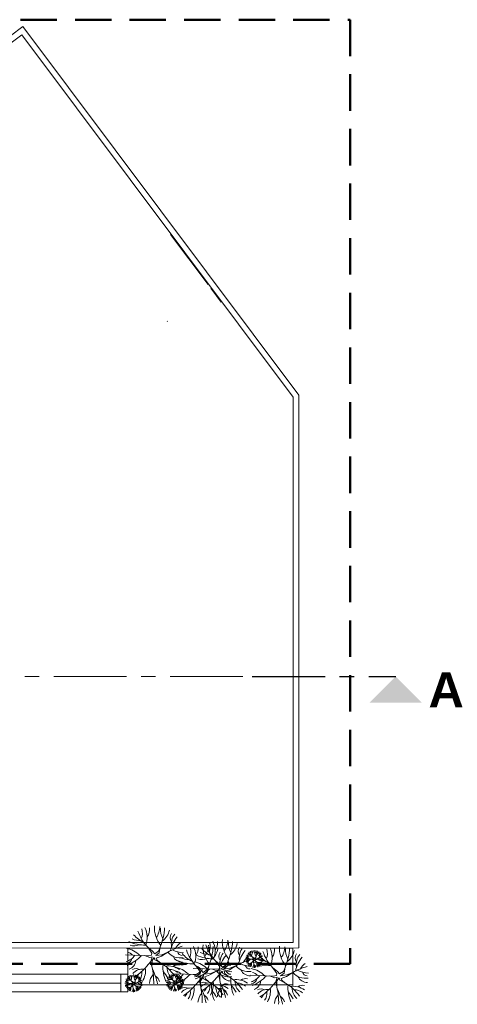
# Model space of a CAD drawing. Extents: x -25320 to 294860, y -9059 to 10983.
# Tile 57 of 58: x 30936 to 32440, y -8816 to -5436. Entities that reach past the tile are written whole.
import ezdxf

# ---------------------------------------------------------------- set-up
doc = ezdxf.new("R2010")
doc.units = 0
doc.header["$MEASUREMENT"] = 0
doc.linetypes.add('AXESx2', pattern=[4, 2.5, -0.5, 0.5, -0.5])
doc.linetypes.add('CACHE2', pattern=[0.1875, 0.125, -0.0625])
doc.layers.add('COUPE', color=7, linetype='Continuous', lineweight=0)
doc.styles.add('STYLE_GENERE_6', font='arialbd.ttf')

msp = doc.modelspace()

# ---------------------------------------------------------------- linework, layer by layer
at = {"layer": 'COUPE', "linetype": 'CACHE2', "lineweight": 50, "ltscale": 1000}
for p, q in [((29813.7, -5435.9), (32072, -5435.9)), ((32072, -5435.9), (32072, -8677.1)), ((32072, -8677.1), (29813.7, -8677.1))]:
    msp.add_line(p, q, dxfattribs=at)
at = {"layer": 'COUPE', "color": 253, "linetype": 'Continuous'}
for p, q in [((30946.7, -5459.5), (29834.1, -6293)), ((30946.7, -5459.5), (31895.5, -6725.1)), ((30943, -5488), (29862.1, -6297)), ((30943, -5488), (31875.6, -6731.8)), ((31454.6, -6173.6), (31583.4, -6345.4)), ((31443.9, -6471.7), (31442.9, -6470.3)), ((31895.5, -6725.1), (31895.5, -8622.5)), ((31875.6, -6731.8), (31875.6, -8603.2)), ((31875.5, -8603.2), (30495.2, -8603.2)), ((30475.2, -8623.2), (31895.5, -8622.5)), ((30495.2, -8712.8), (31307.4, -8712.8)), ((31283.4, -8772.8), (31283.4, -8712.3)), ((31307.4, -8712.8), (31307.4, -8749.3)), ((30495.3, -8742.8), (31283.4, -8742.8)), ((30495.3, -8772.8), (31307.4, -8772.8))]:
    msp.add_line(p, q, dxfattribs=at)
at = {"layer": 'COUPE', "color": 253, "linetype": 'Continuous', "lineweight": 20}
for p, q in [((31499.9, -6234.1), (31583.4, -6345.4)), ((31592.7, -6357.9), (31628.3, -6405.3)), ((31299.3, -8646.3), (31378.2, -8648.9)), ((31307.4, -8623.2), (31307.4, -8772.8)), ((31875.1, -8623.2), (31307.4, -8623.2)), ((31365.3, -8648.5), (31383.5, -8655)), ((31393, -8633.3), (31375.9, -8620.1)), ((31390.4, -8640.2), (31375.9, -8620.1)), ((31378.2, -8648.9), (31389.5, -8647.2)), ((31383.5, -8655), (31391.5, -8652.5)), ((31386.9, -8668.9), (31391.5, -8652.5)), ((31389.5, -8647.2), (31390.4, -8640.2)), ((31393, -8633.3), (31400, -8642)), ((31400, -8642), (31412.8, -8632.9)), ((31415, -8639.6), (31403.4, -8648.1)), ((31403.4, -8648.1), (31424.8, -8645.4)), ((31423.1, -8650.2), (31405, -8656.9)), ((31412.8, -8632.9), (31418.6, -8619.8)), ((31415, -8639.6), (31418.8, -8618.7)), ((31445.4, -8637.3), (31423.1, -8650.2)), ((31424.8, -8645.4), (31445.4, -8637.3)), ((31740.3, -8656.5), (31735.2, -8652.5)), ((31739.5, -8658.6), (31735.2, -8652.5)), ((31746.3, -8656.4), (31748, -8652.4)), ((31746.9, -8658.4), (31748.1, -8652.1)), ((31875.1, -8749.3), (31875.1, -8623.2)), ((31372.3, -8685.6), (31386.9, -8668.9)), ((31386.9, -8668.9), (31390.3, -8686.2)), ((31390.8, -8665.8), (31390.3, -8686.2)), ((31398, -8655.6), (31390.8, -8665.8)), ((31400.7, -8663.6), (31398, -8655.6)), ((31400.7, -8663.6), (31419.5, -8673.4)), ((31405, -8656.9), (31407.7, -8663.5)), ((31418.5, -8672.9), (31407.7, -8663.5)), ((31559.9, -8698.2), (31542.7, -8685)), ((31557.3, -8705.1), (31542.7, -8685)), ((31579.7, -8697.8), (31585.5, -8684.7)), ((31581.9, -8704.4), (31585.7, -8683.6)), ((31626.4, -8680.1), (31609.2, -8666.9)), ((31623.8, -8687.1), (31609.2, -8666.9)), ((31626.4, -8680.1), (31633.3, -8688.8)), ((31633.3, -8688.8), (31646.2, -8679.7)), ((31646.2, -8679.7), (31652, -8666.6)), ((31648.4, -8686.4), (31652.2, -8665.5)), ((31678.8, -8684.2), (31656.5, -8697)), ((31658.2, -8692.2), (31678.8, -8684.2)), ((31712.2, -8660.4), (31735.9, -8661.2)), ((31732, -8661), (31737.5, -8663)), ((31734.1, -8672.2), (31738.5, -8667.2)), ((31735.9, -8661.2), (31739.3, -8660.6)), ((31737.5, -8663), (31739.9, -8662.2)), ((31738.5, -8667.2), (31739.9, -8662.2)), ((31738.5, -8667.2), (31739.5, -8672.4)), ((31739.3, -8660.6), (31739.5, -8658.6)), ((31739.7, -8666.2), (31739.5, -8672.4)), ((31741.8, -8663.2), (31739.7, -8666.2)), ((31740.3, -8656.5), (31742.4, -8659.1)), ((31742.6, -8665.6), (31741.8, -8663.2)), ((31742.4, -8659.1), (31746.3, -8656.4)), ((31742.6, -8665.6), (31748.3, -8668.5)), ((31746.9, -8658.4), (31743.4, -8660.9)), ((31743.4, -8660.9), (31749.8, -8660.1)), ((31749.4, -8661.5), (31743.9, -8663.6)), ((31743.9, -8663.6), (31744.7, -8665.5)), ((31748, -8668.4), (31744.7, -8665.5)), ((31756, -8657.7), (31749.4, -8661.5)), ((31749.8, -8660.1), (31756, -8657.7)), ((30495.2, -8712.8), (31283.4, -8712.8)), ((31283.4, -8712.8), (31283.4, -8772.8)), ((31466.2, -8711.2), (31545.1, -8713.8)), ((31532.1, -8713.4), (31550.3, -8719.9)), ((31532.7, -8693.1), (31611.6, -8695.7)), ((31545.1, -8713.8), (31556.4, -8712.1)), ((31550.3, -8719.9), (31558.4, -8717.3)), ((31553.8, -8733.8), (31558.4, -8717.3)), ((31556.4, -8712.1), (31557.3, -8705.1)), ((31559.9, -8698.2), (31566.8, -8706.8)), ((31566.8, -8706.8), (31579.7, -8697.8)), ((31581.9, -8704.4), (31570.3, -8712.9)), ((31570.3, -8712.9), (31591.6, -8710.2)), ((31590, -8715), (31571.9, -8721.8)), ((31612.3, -8702.2), (31590, -8715)), ((31591.6, -8710.2), (31612.3, -8702.2)), ((31598.6, -8695.3), (31616.8, -8701.8)), ((31605.7, -8732.4), (31620.3, -8715.7)), ((31611.6, -8695.7), (31622.9, -8694)), ((31616.8, -8701.8), (31624.9, -8699.3)), ((31620.3, -8715.7), (31624.9, -8699.3)), ((31620.3, -8715.7), (31623.7, -8733.1)), ((31622.9, -8694), (31623.8, -8687.1)), ((31624.2, -8712.6), (31623.7, -8733.1)), ((31631.4, -8702.4), (31624.2, -8712.6)), ((31634.1, -8710.4), (31631.4, -8702.4)), ((31634.1, -8710.4), (31652.9, -8720.2)), ((31648.4, -8686.4), (31636.8, -8694.9)), ((31636.8, -8694.9), (31658.2, -8692.2)), ((31656.5, -8697), (31638.4, -8703.7)), ((31638.4, -8703.7), (31641.1, -8710.3)), ((31651.9, -8719.7), (31641.1, -8710.3)), ((31728.7, -8716.1), (31807.6, -8718.7)), ((31794.6, -8718.3), (31812.8, -8724.8)), ((31822.4, -8703.1), (31805.2, -8689.9)), ((31819.8, -8710), (31805.2, -8689.9)), ((31807.6, -8718.7), (31818.9, -8717)), ((31818.9, -8717), (31819.8, -8710)), ((31822.4, -8703.1), (31829.4, -8711.7)), ((31829.4, -8711.7), (31842.2, -8702.7)), ((31844.4, -8709.3), (31832.8, -8717.8)), ((31832.8, -8717.8), (31854.2, -8715.1)), ((31852.5, -8719.9), (31834.4, -8726.7)), ((31842.2, -8702.7), (31848, -8689.6)), ((31844.4, -8709.3), (31848.2, -8688.5)), ((31874.8, -8707.1), (31852.5, -8719.9)), ((31854.2, -8715.1), (31874.8, -8707.1)), ((31297.6, -8743.7), (31321.3, -8744.5)), ((31307.4, -8749.3), (31875.1, -8749.3)), ((31317.4, -8744.4), (31322.8, -8746.3)), ((31319.5, -8755.5), (31323.9, -8750.5)), ((31325.7, -8739.8), (31320.5, -8735.8)), ((31324.9, -8741.9), (31320.5, -8735.8)), ((31321.3, -8744.5), (31324.6, -8744)), ((31322.8, -8746.3), (31325.2, -8745.5)), ((31323.9, -8750.5), (31325.2, -8745.5)), ((31323.9, -8750.5), (31324.9, -8755.7)), ((31324.6, -8744), (31324.9, -8741.9)), ((31325, -8749.5), (31324.9, -8755.7)), ((31327.2, -8746.5), (31325, -8749.5)), ((31325.7, -8739.8), (31327.8, -8742.4)), ((31328, -8748.9), (31327.2, -8746.5)), ((31327.8, -8742.4), (31331.6, -8739.7)), ((31328, -8748.9), (31333.6, -8751.8)), ((31332.3, -8741.7), (31328.8, -8744.2)), ((31328.8, -8744.2), (31335.2, -8743.4)), ((31334.7, -8744.9), (31329.3, -8746.9)), ((31329.3, -8746.9), (31330.1, -8748.8)), ((31333.3, -8751.7), (31330.1, -8748.8)), ((31331.6, -8739.7), (31333.4, -8735.7)), ((31332.3, -8741.7), (31333.4, -8735.4)), ((31341.4, -8741), (31334.7, -8744.9)), ((31335.2, -8743.4), (31341.4, -8741)), ((31439.9, -8741.2), (31463.6, -8742)), ((31459.7, -8741.9), (31465.1, -8743.9)), ((31461.8, -8753), (31466.2, -8748)), ((31468, -8737.3), (31462.8, -8733.4)), ((31467.2, -8739.4), (31462.8, -8733.4)), ((31463.6, -8742), (31466.9, -8741.5)), ((31465.1, -8743.9), (31467.5, -8743.1)), ((31466.2, -8748), (31467.5, -8743.1)), ((31466.2, -8748), (31467.2, -8753.2)), ((31466.9, -8741.5), (31467.2, -8739.4)), ((31467.3, -8747.1), (31467.2, -8753.2)), ((31469.5, -8744), (31467.3, -8747.1)), ((31468, -8737.3), (31470.1, -8739.9)), ((31470.3, -8746.4), (31469.5, -8744)), ((31470.1, -8739.9), (31473.9, -8737.2)), ((31470.3, -8746.4), (31475.9, -8749.4)), ((31474.6, -8739.2), (31471.1, -8741.8)), ((31471.1, -8741.8), (31477.5, -8741)), ((31477, -8742.4), (31471.6, -8744.4)), ((31471.6, -8744.4), (31472.4, -8746.4)), ((31475.6, -8749.2), (31472.4, -8746.4)), ((31473.9, -8737.2), (31475.7, -8733.3)), ((31474.6, -8739.2), (31475.7, -8733)), ((31483.7, -8738.6), (31477, -8742.4)), ((31477.5, -8741), (31483.7, -8738.6)), ((31539.2, -8750.5), (31553.8, -8733.8)), ((31553.8, -8733.8), (31557.2, -8751.1)), ((31557.7, -8730.7), (31557.2, -8751.1)), ((31564.9, -8720.4), (31557.7, -8730.7)), ((31567.6, -8728.4), (31564.9, -8720.4)), ((31567.6, -8728.4), (31586.3, -8738.3)), ((31571.9, -8721.8), (31574.6, -8728.3)), ((31585.4, -8737.8), (31574.6, -8728.3)), ((31801.7, -8755.4), (31816.3, -8738.7)), ((31812.8, -8724.8), (31820.9, -8722.2)), ((31816.3, -8738.7), (31820.9, -8722.2)), ((31816.3, -8738.7), (31819.7, -8756)), ((31820.2, -8735.6), (31819.7, -8756)), ((31827.4, -8725.3), (31820.2, -8735.6)), ((31830.1, -8733.3), (31827.4, -8725.3)), ((31830.1, -8733.3), (31848.9, -8743.2)), ((31834.4, -8726.7), (31837.1, -8733.2)), ((31847.9, -8742.7), (31837.1, -8733.2)), ((31283.4, -8772.8), (30495.2, -8772.8))]:
    msp.add_line(p, q, dxfattribs=at)
at = {"layer": 'COUPE', "linetype": 'AXESx2', "ltscale": 100}
msp.add_line((28653.2, -7690.2), (31735.4, -7690.2), dxfattribs=at)
at = {"layer": 'COUPE', "linetype": 'AXESx2', "lineweight": 30, "ltscale": 100}
msp.add_line((31735.4, -7690.2), (32228.1, -7690.2), dxfattribs=at)
at = {"layer": 'COUPE', "color": 253, "linetype": 'Continuous', "lineweight": 20}
for centre, radius, start, end in [((31495.4, -8552.3), 96.5, 176.6114, 219.4557), ((31341.2, -8545), 76.6, 326.7916, 357.4658), ((31410, -8506.9), 108.1, 220.2933, 244.1841), ((31494.1, -8510.4), 161.3, 199.569, 222.8565), ((31307.9, -8571.6), 49.8, 337.868, 17.4539), ((31300.3, -8585.9), 73.8, 338.9231, 27.1434), ((31339.4, -8558), 43.4, 323.1198, 6.3155), ((31242.1, -8542.9), 192.2, 336.7777, 357.021), ((31479.3, -8561), 59.2, 173.3952, 210.402), ((31388.1, -8547.7), 63.7, 306.5637, 348.1078), ((31479.9, -8587), 26.3, 146.0707, 212.3963), ((31561.9, -8655.5), 110.5, 139.9749, 167.9252), ((31511.9, -8608.8), 54.8, 141.8825, 189.8004), ((31365.1, -8486.9), 125.6, 244.3449, 271.8835), ((31328.4, -8572), 43.2, 252.334, 295.0906), ((31355, -8510.4), 87.3, 248.2667, 267.9274), ((31535.1, -8780), 168.5, 104.0359, 122.1743), ((31556.1, -8681.5), 102.5, 132.048, 145.8622), ((31467.2, -8650.8), 73.8, 338.9231, 27.1434), ((31506.2, -8622.9), 43.4, 323.1198, 6.3155), ((31662.3, -8617.1), 96.5, 176.6114, 219.4557), ((31508.1, -8609.8), 76.6, 326.7916, 357.4658), ((31727.4, -8557.2), 161.3, 199.569, 222.8565), ((31409, -8607.8), 192.2, 336.7777, 357.021), ((31541.2, -8618.4), 49.8, 337.868, 17.4539), ((31533.7, -8632.7), 73.8, 338.9231, 27.1434), ((31572.7, -8604.8), 43.4, 323.1198, 6.3155), ((31728.8, -8599.1), 96.5, 176.6114, 219.4557), ((31574.6, -8591.8), 76.6, 326.7916, 357.4658), ((31475.5, -8589.7), 192.2, 336.7777, 357.021), ((31712.7, -8607.8), 59.2, 173.3952, 210.402), ((31621.4, -8594.5), 63.7, 306.5637, 348.1078), ((31924.8, -8622), 96.5, 176.6114, 219.4557), ((31770.6, -8614.7), 76.6, 326.7916, 357.4658), ((31289.2, -8705), 82.4, 43.7846, 81.0925), ((31287.4, -8618.5), 52.7, 286.1144, 326.705), ((31248.3, -8546.7), 147.1, 293.0614, 316.3751), ((31303.3, -8662.7), 25.5, 37.6862, 83.3208), ((31489.1, -8598), 58.8, 221.9906, 279.0624), ((31500.3, -8560.1), 79, 240.1968, 268.7653), ((31494.4, -8636.6), 34.4, 204.1006, 272.1743), ((31494.5, -8630.3), 17.5, 198.599, 270.6709), ((31576.9, -8571.8), 108.1, 220.2933, 244.1841), ((31660.9, -8575.3), 161.3, 199.569, 222.8565), ((31474.7, -8636.5), 49.8, 337.868, 17.4539), ((31598.4, -8533.8), 125.6, 244.3449, 271.8835), ((31588.4, -8557.2), 87.3, 248.2667, 267.9274), ((31643.4, -8553.7), 108.1, 220.2933, 244.1841), ((31646.2, -8625.9), 59.2, 173.3952, 210.402), ((31554.9, -8612.5), 63.7, 306.5637, 348.1078), ((31646.8, -8651.8), 26.3, 146.0707, 212.3963), ((31728.8, -8720.3), 110.5, 139.9749, 167.9252), ((31678.8, -8673.7), 54.8, 141.8825, 189.8004), ((31713.3, -8633.8), 26.3, 146.0707, 212.3963), ((31795.3, -8702.3), 110.5, 139.9749, 167.9252), ((31745.3, -8655.6), 54.8, 141.8825, 189.8004), ((31789.5, -8728.3), 102.5, 132.048, 145.8622), ((31731.9, -8612.6), 37.7, 244.3449, 271.8835), ((31720.9, -8638.1), 13, 252.334, 295.0906), ((31728.9, -8619.6), 26.2, 248.2667, 267.9274), ((31745.4, -8618.6), 32.4, 220.2933, 244.1841), ((31770.6, -8619.6), 48.4, 199.569, 222.8565), ((31714.8, -8638), 14.9, 337.868, 17.4539), ((31712.5, -8642.3), 22.1, 338.9231, 27.1434), ((31724.2, -8633.9), 13, 323.1198, 6.3155), ((31771, -8632.2), 28.9, 176.6114, 219.4557), ((31724.8, -8630), 23, 326.7916, 357.4658), ((31695.1, -8629.4), 57.7, 336.7777, 357.021), ((31766.2, -8634.8), 17.8, 173.3952, 210.402), ((31738.8, -8630.8), 19.1, 306.5637, 348.1078), ((31783, -8700.5), 50.5, 104.0359, 122.1743), ((31839.4, -8576.7), 108.1, 220.2933, 244.1841), ((31766.4, -8642.6), 7.9, 146.0707, 212.3963), ((31791, -8663.1), 33.2, 139.9749, 167.9252), ((31776, -8649.1), 16.5, 141.8825, 189.8004), ((31789.3, -8670.9), 30.7, 132.048, 145.8622), ((31923.5, -8580.2), 161.3, 199.569, 222.8565), ((31737.3, -8641.4), 49.8, 337.868, 17.4539), ((31729.7, -8655.7), 73.8, 338.9231, 27.1434), ((31768.7, -8627.8), 43.4, 323.1198, 6.3155), ((31671.5, -8612.7), 192.2, 336.7777, 357.021), ((31908.7, -8630.8), 59.2, 173.3952, 210.402), ((31817.5, -8617.4), 63.7, 306.5637, 348.1078), ((31909.3, -8656.7), 26.3, 146.0707, 212.3963), ((31941.3, -8678.6), 54.8, 141.8825, 189.8004), ((31303.7, -8656.5), 17.7, 268.6971, 352.4293), ((31299.7, -8662.5), 35.3, 290.8445, 354.8699), ((31247.6, -8582.7), 161.7, 301.603, 320.4762), ((31160.2, -8740.6), 236.4, 358.6734, 13.2839), ((31349.7, -8796.9), 141.8, 33.5211, 60.5113), ((31550.8, -8689.2), 122.5, 175.2634, 203.4513), ((31445.3, -8755.7), 71.7, 55.9619, 97.2625), ((31478.3, -8705.2), 24.6, 73.3924, 129.1288), ((31531.9, -8551.8), 125.6, 244.3449, 271.8835), ((31495.2, -8636.9), 43.2, 252.334, 295.0906), ((31521.9, -8575.3), 87.3, 248.2667, 267.9274), ((31522.6, -8751.8), 82.4, 43.7846, 81.0925), ((31536.7, -8709.5), 25.5, 37.6862, 83.3208), ((31561.7, -8618.8), 43.2, 252.334, 295.0906), ((31702, -8844.8), 168.5, 104.0359, 122.1743), ((31723, -8746.4), 102.5, 132.048, 145.8622), ((31768.5, -8826.8), 168.5, 104.0359, 122.1743), ((31722.5, -8644.8), 58.8, 221.9906, 279.0624), ((31733.7, -8606.9), 79, 240.1968, 268.7653), ((31727.8, -8677.1), 17.5, 198.599, 270.6709), ((31709.2, -8678), 24.7, 43.7846, 81.0925), ((31708.6, -8652), 15.8, 286.1144, 326.705), ((31713.5, -8663.4), 5.3, 268.6971, 352.4293), ((31696.9, -8630.5), 44.1, 293.0614, 316.3751), ((31713.4, -8665.3), 7.65, 37.6862, 83.3208), ((31712.3, -8665.2), 10.6, 290.8445, 354.8699), ((31723.2, -8681.9), 7.54, 62.3217, 118.1159), ((31729.7, -8687.8), 12.8, 81.7285, 139.9992), ((31696.7, -8641.3), 48.5, 301.603, 320.4762), ((31708.4, -8670.6), 19.8, 318.8432, 331.8454), ((31719.8, -8679.5), 9.47, 316.6523, 12.8043), ((31712.8, -8676.9), 20.1, 327.6382, 8.8421), ((31753, -8691.1), 16.1, 138.4395, 174.7346), ((31670.5, -8688.7), 70.9, 358.6734, 13.2839), ((31794.4, -8556.7), 125.6, 244.3449, 271.8835), ((31699.9, -8697.6), 46, 9.2654, 28.7876), ((31739.4, -8689.4), 8.12, 12.2646, 61.6468), ((31757.8, -8641.8), 43.2, 252.334, 295.0906), ((31727.3, -8705.5), 42.5, 33.5211, 60.5113), ((31787.7, -8673.3), 36.7, 175.2634, 203.4513), ((31713.7, -8709.6), 49.4, 30.4625, 40.5768), ((31784.4, -8580.2), 87.3, 248.2667, 267.9274), ((31756, -8693.2), 21.5, 55.9619, 97.2625), ((31769.8, -8673.5), 14.5, 179.7912, 227.9098), ((31769.1, -8645.9), 17.6, 221.9906, 279.0624), ((31758.4, -8685.7), 10.4, 43.6228, 96.1116), ((31772.5, -8634.5), 23.7, 240.1968, 268.7653), ((31765.9, -8678), 7.39, 73.3924, 129.1288), ((31770.7, -8657.5), 10.3, 204.1006, 272.1743), ((31770.8, -8655.6), 5.26, 198.599, 270.6709), ((31964.5, -8849.7), 168.5, 104.0359, 122.1743), ((31991.3, -8725.2), 110.5, 139.9749, 167.9252), ((31985.5, -8751.3), 102.5, 132.048, 145.8622), ((31356, -8702.9), 48.4, 199.569, 222.8565), ((31300.1, -8721.3), 14.9, 337.868, 17.4539), ((31297.9, -8725.6), 22.1, 338.9231, 27.1434), ((31309.6, -8717.2), 13, 323.1198, 6.3155), ((31336.1, -8718.2), 25.1, 62.3217, 118.1159), ((31357.5, -8737.6), 42.8, 81.7285, 139.9992), ((31356.4, -8715.5), 28.9, 176.6114, 219.4557), ((31310.1, -8713.3), 23, 326.7916, 357.4658), ((31280.4, -8712.7), 57.7, 336.7777, 357.021), ((31351.6, -8718.1), 17.8, 173.3952, 210.402), ((31324.2, -8714.1), 19.1, 306.5637, 348.1078), ((31286.7, -8680.5), 66.1, 318.8432, 331.8454), ((31324.7, -8710.1), 31.6, 316.6523, 12.8043), ((31301.4, -8701.4), 66.9, 327.6382, 8.8421), ((31435.1, -8748.8), 53.6, 138.4395, 174.7346), ((31258.1, -8770.2), 153.3, 9.2654, 28.7876), ((31389.8, -8743.1), 27.1, 12.2646, 61.6468), ((31304.2, -8810.4), 164.5, 30.4625, 40.5768), ((31491.4, -8690.2), 48.5, 179.7912, 227.9098), ((31453.3, -8730.7), 34.6, 43.6228, 96.1116), ((31498.3, -8700.5), 48.4, 199.569, 222.8565), ((31442.4, -8718.8), 14.9, 337.868, 17.4539), ((31440.2, -8723.1), 22.1, 338.9231, 27.1434), ((31451.9, -8714.8), 13, 323.1198, 6.3155), ((31456.1, -8769.8), 82.4, 43.7846, 81.0925), ((31454.2, -8683.3), 52.7, 286.1144, 326.705), ((31498.7, -8713), 28.9, 176.6114, 219.4557), ((31452.5, -8710.8), 23, 326.7916, 357.4658), ((31415.2, -8611.5), 147.1, 293.0614, 316.3751), ((31470.2, -8727.6), 25.5, 37.6862, 83.3208), ((31422.7, -8710.2), 57.7, 336.7777, 357.021), ((31493.9, -8715.7), 17.8, 173.3952, 210.402), ((31466.5, -8711.7), 19.1, 306.5637, 348.1078), ((31494, -8723.4), 7.9, 146.0707, 212.3963), ((31503.7, -8730), 16.5, 141.8825, 189.8004), ((31520.7, -8665.3), 52.7, 286.1144, 326.705), ((31537.1, -8703.3), 17.7, 268.6971, 352.4293), ((31481.7, -8593.5), 147.1, 293.0614, 316.3751), ((31533.1, -8709.3), 35.3, 290.8445, 354.8699), ((31656, -8662.9), 58.8, 221.9906, 279.0624), ((31667.1, -8625), 79, 240.1968, 268.7653), ((31661.3, -8701.5), 34.4, 204.1006, 272.1743), ((31661.3, -8695.1), 17.5, 198.599, 270.6709), ((31727.8, -8683.4), 34.4, 204.1006, 272.1743), ((31718.6, -8774.7), 82.4, 43.7846, 81.0925), ((31716.7, -8688.2), 52.7, 286.1144, 326.705), ((31677.7, -8616.4), 147.1, 293.0614, 316.3751), ((31732.7, -8732.5), 25.5, 37.6862, 83.3208), ((31918.5, -8667.8), 58.8, 221.9906, 279.0624), ((31929.7, -8629.9), 79, 240.1968, 268.7653), ((31923.9, -8700), 17.5, 198.599, 270.6709), ((31294.5, -8761.3), 24.7, 43.7846, 81.0925), ((31294, -8735.3), 15.8, 286.1144, 326.705), ((31298.9, -8746.7), 5.3, 268.6971, 352.4293), ((31282.3, -8713.8), 44.1, 293.0614, 316.3751), ((31298.8, -8748.6), 7.65, 37.6862, 83.3208), ((31317.3, -8695.9), 37.7, 244.3449, 271.8835), ((31297.7, -8748.5), 10.6, 290.8445, 354.8699), ((31306.3, -8721.4), 13, 252.334, 295.0906), ((31314.3, -8702.9), 26.2, 248.2667, 267.9274), ((31330.8, -8701.9), 32.4, 220.2933, 244.1841), ((31312.7, -8788.9), 42.5, 33.5211, 60.5113), ((31373, -8756.6), 36.7, 175.2634, 203.4513), ((31368.3, -8783.8), 50.5, 104.0359, 122.1743), ((31354.5, -8729.2), 17.6, 221.9906, 279.0624), ((31351.7, -8725.9), 7.9, 146.0707, 212.3963), ((31376.4, -8746.4), 33.2, 139.9749, 167.9252), ((31361.4, -8732.5), 16.5, 141.8825, 189.8004), ((31357.9, -8717.8), 23.7, 240.1968, 268.7653), ((31356.1, -8740.8), 10.3, 204.1006, 272.1743), ((31374.6, -8754.3), 30.7, 132.048, 145.8622), ((31356.1, -8738.9), 5.26, 198.599, 270.6709), ((31436.8, -8758.8), 24.7, 43.7846, 81.0925), ((31436.3, -8732.9), 15.8, 286.1144, 326.705), ((31441.2, -8744.3), 5.3, 268.6971, 352.4293), ((31424.6, -8711.3), 44.1, 293.0614, 316.3751), ((31441.1, -8746.2), 7.65, 37.6862, 83.3208), ((31459.6, -8693.4), 37.7, 244.3449, 271.8835), ((31440, -8746.1), 10.6, 290.8445, 354.8699), ((31448.6, -8719), 13, 252.334, 295.0906), ((31456.6, -8700.5), 26.2, 248.2667, 267.9274), ((31473.1, -8699.4), 32.4, 220.2933, 244.1841), ((31424.3, -8722.2), 48.5, 301.603, 320.4762), ((31398.1, -8769.5), 70.9, 358.6734, 13.2839), ((31470.6, -8721.3), 17.7, 268.6971, 352.4293), ((31455, -8786.4), 42.5, 33.5211, 60.5113), ((31515.3, -8754.1), 36.7, 175.2634, 203.4513), ((31466.6, -8727.3), 35.3, 290.8445, 354.8699), ((31483.7, -8774.1), 21.5, 55.9619, 97.2625), ((31510.6, -8781.3), 50.5, 104.0359, 122.1743), ((31496.8, -8726.8), 17.6, 221.9906, 279.0624), ((31518.7, -8744), 33.2, 139.9749, 167.9252), ((31500.2, -8715.4), 23.7, 240.1968, 268.7653), ((31493.6, -8758.9), 7.39, 73.3924, 129.1288), ((31498.4, -8738.3), 10.3, 204.1006, 272.1743), ((31516.9, -8751.8), 30.7, 132.048, 145.8622), ((31498.4, -8736.4), 5.26, 198.599, 270.6709), ((31414.4, -8647.6), 161.7, 301.603, 320.4762), ((31327.1, -8805.4), 236.4, 358.6734, 13.2839), ((31569.4, -8765), 25.1, 62.3217, 118.1159), ((31590.9, -8784.4), 42.8, 81.7285, 139.9992), ((31480.9, -8629.5), 161.7, 301.603, 320.4762), ((31558.1, -8756.9), 31.6, 316.6523, 12.8043), ((31516.5, -8861.7), 141.8, 33.5211, 60.5113), ((31534.8, -8748.2), 66.9, 327.6382, 8.8421), ((31717.7, -8754.1), 122.5, 175.2634, 203.4513), ((31612.2, -8820.6), 71.7, 55.9619, 97.2625), ((31393.6, -8787.4), 236.4, 358.6734, 13.2839), ((31491.5, -8817), 153.3, 9.2654, 28.7876), ((31645.2, -8770.1), 24.6, 73.3924, 129.1288), ((31583, -8843.7), 141.8, 33.5211, 60.5113), ((31784.2, -8736.1), 122.5, 175.2634, 203.4513), ((31537.6, -8857.2), 164.5, 30.4625, 40.5768), ((31678.7, -8802.5), 71.7, 55.9619, 97.2625), ((31724.8, -8737), 48.5, 179.7912, 227.9098), ((31686.7, -8777.5), 34.6, 43.6228, 96.1116), ((31711.7, -8752), 24.6, 73.3924, 129.1288), ((31733.1, -8726.2), 17.7, 268.6971, 352.4293), ((31729.1, -8732.2), 35.3, 290.8445, 354.8699), ((31779.1, -8866.6), 141.8, 33.5211, 60.5113), ((31980.2, -8759), 122.5, 175.2634, 203.4513), ((31874.7, -8825.5), 71.7, 55.9619, 97.2625), ((31907.7, -8775), 24.6, 73.3924, 129.1288), ((31923.8, -8706.4), 34.4, 204.1006, 272.1743), ((31308.6, -8765.3), 7.54, 62.3217, 118.1159), ((31315, -8771.1), 12.8, 81.7285, 139.9992), ((31282, -8724.6), 48.5, 301.603, 320.4762), ((31293.8, -8753.9), 19.8, 318.8432, 331.8454), ((31305.2, -8762.8), 9.47, 316.6523, 12.8043), ((31298.2, -8760.2), 20.1, 327.6382, 8.8421), ((31338.3, -8774.4), 16.1, 138.4395, 174.7346), ((31255.8, -8772), 70.9, 358.6734, 13.2839), ((31285.2, -8780.9), 46, 9.2654, 28.7876), ((31324.7, -8772.7), 8.12, 12.2646, 61.6468), ((31299, -8792.9), 49.4, 30.4625, 40.5768), ((31341.4, -8776.5), 21.5, 55.9619, 97.2625), ((31355.2, -8756.9), 14.5, 179.7912, 227.9098), ((31343.8, -8769), 10.4, 43.6228, 96.1116), ((31351.3, -8761.4), 7.39, 73.3924, 129.1288), ((31450.9, -8762.8), 7.54, 62.3217, 118.1159), ((31457.3, -8768.6), 12.8, 81.7285, 139.9992), ((31436.1, -8751.5), 19.8, 318.8432, 331.8454), ((31447.5, -8760.4), 9.47, 316.6523, 12.8043), ((31440.5, -8757.8), 20.1, 327.6382, 8.8421), ((31480.6, -8772), 16.1, 138.4395, 174.7346), ((31427.5, -8778.4), 46, 9.2654, 28.7876), ((31467, -8770.3), 8.12, 12.2646, 61.6468), ((31441.3, -8790.5), 49.4, 30.4625, 40.5768), ((31497.5, -8754.4), 14.5, 179.7912, 227.9098), ((31486.1, -8766.6), 10.4, 43.6228, 96.1116), ((31502.9, -8783.1), 25.1, 62.3217, 118.1159), ((31524.3, -8802.5), 42.8, 81.7285, 139.9992), ((31453.6, -8745.3), 66.1, 318.8432, 331.8454), ((31491.6, -8775), 31.6, 316.6523, 12.8043), ((31468.3, -8766.3), 66.9, 327.6382, 8.8421), ((31602, -8813.6), 53.6, 138.4395, 174.7346), ((31425, -8835.1), 153.3, 9.2654, 28.7876), ((31556.7, -8807.9), 27.1, 12.2646, 61.6468), ((31520.1, -8727.3), 66.1, 318.8432, 331.8454), ((31471.1, -8875.3), 164.5, 30.4625, 40.5768), ((31658.3, -8755), 48.5, 179.7912, 227.9098), ((31668.5, -8795.6), 53.6, 138.4395, 174.7346), ((31620.2, -8795.6), 34.6, 43.6228, 96.1116), ((31623.2, -8789.9), 27.1, 12.2646, 61.6468), ((31765.5, -8788), 25.1, 62.3217, 118.1159), ((31786.9, -8807.4), 42.8, 81.7285, 139.9992), ((31677, -8652.5), 161.7, 301.603, 320.4762), ((31716.1, -8750.2), 66.1, 318.8432, 331.8454), ((31754.1, -8779.9), 31.6, 316.6523, 12.8043), ((31730.8, -8771.2), 66.9, 327.6382, 8.8421), ((31864.5, -8818.5), 53.6, 138.4395, 174.7346), ((31589.6, -8810.3), 236.4, 358.6734, 13.2839), ((31687.5, -8840), 153.3, 9.2654, 28.7876), ((31733.6, -8880.2), 164.5, 30.4625, 40.5768), ((31920.8, -8759.9), 48.5, 179.7912, 227.9098), ((31882.7, -8800.5), 34.6, 43.6228, 96.1116), ((31819.2, -8812.8), 27.1, 12.2646, 61.6468)]:
    msp.add_arc(centre, radius, start, end, dxfattribs=at)
at = {"layer": 'COUPE', "color": 7, "linetype": 'Continuous', "lineweight": 15}
msp.add_solid([(32138.3, -7780.1), (32318, -7780.1), (32228.1, -7690.2)], dxfattribs=at)

# ---------------------------------------------------------------- texts
at = {"layer": 'COUPE', "color": 7, "linetype": 'Continuous', "lineweight": 50, "insert": (32341, -7676.2), "char_height": 120, "attachment_point": 1, "line_spacing_factor": 0.975772, "style": 'STYLE_GENERE_6'}
msp.add_mtext('A', dxfattribs=at)

doc.saveas('drawing.dxf')
